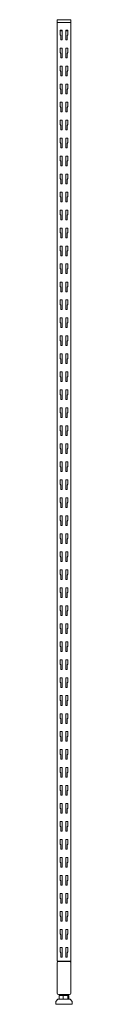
# Model space of a CAD drawing. Header units: millimetres. Extents: x -1168 to -1138, y -170 to 1612.
import ezdxf

# ---------------------------------------------------------------- set-up
doc = ezdxf.new("R2010")
doc.units = ezdxf.units.MM

msp = doc.modelspace()

# ---------------------------------------------------------------- linework, layer by layer
at = {"color": 0, "linetype": 'Continuous', "lineweight": 0}
for p, q in [((-1165.9, 1606.6), (-1163.4, 1606.6)), ((-1165.9, -92.4), (-1165.9, 1606.6)), ((-1165.8, 1610.6), (-1165.8, 1606.6)), ((-1163.3, 1611.6), (-1164.8, 1611.6)), ((-1143.4, 1606.6), (-1163.4, 1606.6)), ((-1163.3, 1611.6), (-1143.3, 1611.6)), ((-1143.4, 1606.6), (-1141.6, 1606.6)), ((-1141.8, 1611.6), (-1143.3, 1611.6)), ((-1141.6, 1606.6), (-1140.8, 1606.6)), ((-1140.9, -92.4), (-1140.9, 1606.6)), ((-1140.8, 1610.6), (-1140.8, 1606.6)), ((-1160.4, 1584.5), (-1160.4, 1592.6)), ((-1160.4, 1592.6), (-1156.9, 1592.6)), ((-1156.9, 1591.6), (-1160.4, 1591.6)), ((-1156.9, 1592.6), (-1156.9, 1575.1)), ((-1149.9, 1575.1), (-1149.9, 1592.6)), ((-1149.9, 1592.6), (-1146.4, 1592.6)), ((-1146.4, 1591.6), (-1149.9, 1591.6)), ((-1146.4, 1592.6), (-1146.4, 1584.5)), ((-1159, 1583.1), (-1160.4, 1584.5)), ((-1159, 1575.1), (-1159, 1583.1)), ((-1156.9, 1575.1), (-1159, 1575.1)), ((-1147.8, 1575.1), (-1149.9, 1575.1)), ((-1146.4, 1584.5), (-1147.8, 1583.1)), ((-1147.8, 1583.1), (-1147.8, 1575.1)), ((-1160.4, 1552), (-1160.4, 1560.1)), ((-1160.4, 1560.1), (-1156.9, 1560.1)), ((-1159, 1550.6), (-1160.4, 1552)), ((-1159, 1542.6), (-1159, 1550.6)), ((-1156.9, 1560.1), (-1156.9, 1542.6)), ((-1149.9, 1542.6), (-1149.9, 1560.1)), ((-1149.9, 1560.1), (-1146.4, 1560.1)), ((-1146.4, 1552), (-1147.8, 1550.6)), ((-1147.8, 1550.6), (-1147.8, 1542.6)), ((-1146.4, 1560.1), (-1146.4, 1552)), ((-1156.9, 1542.6), (-1159, 1542.6)), ((-1147.8, 1542.6), (-1149.9, 1542.6)), ((-1160.4, 1519.4), (-1160.4, 1527.5)), ((-1160.4, 1527.5), (-1156.9, 1527.5)), ((-1159, 1518), (-1160.4, 1519.4)), ((-1159, 1510), (-1159, 1518)), ((-1156.9, 1527.5), (-1156.9, 1510)), ((-1149.9, 1527.5), (-1146.4, 1527.5)), ((-1149.9, 1510), (-1149.9, 1527.5)), ((-1146.4, 1519.4), (-1147.8, 1518)), ((-1147.8, 1518), (-1147.8, 1510)), ((-1146.4, 1527.5), (-1146.4, 1519.4)), ((-1156.9, 1510), (-1159, 1510)), ((-1147.8, 1510), (-1149.9, 1510)), ((-1160.4, 1486.9), (-1160.4, 1495)), ((-1160.4, 1495), (-1156.9, 1495)), ((-1159, 1485.5), (-1160.4, 1486.9)), ((-1159, 1477.5), (-1159, 1485.5)), ((-1156.9, 1495), (-1156.9, 1477.5)), ((-1149.9, 1495), (-1146.4, 1495)), ((-1149.9, 1477.5), (-1149.9, 1495)), ((-1146.4, 1486.9), (-1147.8, 1485.5)), ((-1147.8, 1485.5), (-1147.8, 1477.5)), ((-1146.4, 1495), (-1146.4, 1486.9)), ((-1160.4, 1454.3), (-1160.4, 1462.4)), ((-1160.4, 1462.4), (-1156.9, 1462.4)), ((-1156.9, 1477.5), (-1159, 1477.5)), ((-1156.9, 1462.4), (-1156.9, 1444.9)), ((-1147.8, 1477.5), (-1149.9, 1477.5)), ((-1149.9, 1462.4), (-1146.4, 1462.4)), ((-1149.9, 1444.9), (-1149.9, 1462.4)), ((-1146.4, 1462.4), (-1146.4, 1454.3)), ((-1159, 1452.9), (-1160.4, 1454.3)), ((-1159, 1444.9), (-1159, 1452.9)), ((-1156.9, 1444.9), (-1159, 1444.9)), ((-1147.8, 1444.9), (-1149.9, 1444.9)), ((-1146.4, 1454.3), (-1147.8, 1452.9)), ((-1147.8, 1452.9), (-1147.8, 1444.9)), ((-1160.4, 1421.8), (-1160.4, 1429.9)), ((-1160.4, 1429.9), (-1156.9, 1429.9)), ((-1156.9, 1429.9), (-1156.9, 1412.4)), ((-1149.9, 1429.9), (-1146.4, 1429.9)), ((-1149.9, 1412.4), (-1149.9, 1429.9)), ((-1146.4, 1429.9), (-1146.4, 1421.8)), ((-1159, 1420.4), (-1160.4, 1421.8)), ((-1159, 1412.4), (-1159, 1420.4)), ((-1156.9, 1412.4), (-1159, 1412.4)), ((-1147.8, 1412.4), (-1149.9, 1412.4)), ((-1146.4, 1421.8), (-1147.8, 1420.4)), ((-1147.8, 1420.4), (-1147.8, 1412.4)), ((-1160.4, 1389.2), (-1160.4, 1397.3)), ((-1160.4, 1397.3), (-1156.9, 1397.3)), ((-1156.9, 1397.3), (-1156.9, 1379.8)), ((-1149.9, 1397.3), (-1146.4, 1397.3)), ((-1149.9, 1379.8), (-1149.9, 1397.3)), ((-1146.4, 1397.3), (-1146.4, 1389.2)), ((-1159, 1387.8), (-1160.4, 1389.2)), ((-1159, 1379.8), (-1159, 1387.8)), ((-1156.9, 1379.8), (-1159, 1379.8)), ((-1147.8, 1379.8), (-1149.9, 1379.8)), ((-1146.4, 1389.2), (-1147.8, 1387.8)), ((-1147.8, 1387.8), (-1147.8, 1379.8)), ((-1160.4, 1356.7), (-1160.4, 1364.8)), ((-1160.4, 1364.8), (-1156.9, 1364.8)), ((-1159, 1355.3), (-1160.4, 1356.7)), ((-1159, 1347.3), (-1159, 1355.3)), ((-1156.9, 1364.8), (-1156.9, 1347.3)), ((-1149.9, 1364.8), (-1146.4, 1364.8)), ((-1149.9, 1347.3), (-1149.9, 1364.8)), ((-1146.4, 1356.7), (-1147.8, 1355.3)), ((-1147.8, 1355.3), (-1147.8, 1347.3)), ((-1146.4, 1364.8), (-1146.4, 1356.7)), ((-1156.9, 1347.3), (-1159, 1347.3)), ((-1147.8, 1347.3), (-1149.9, 1347.3)), ((-1160.4, 1324.1), (-1160.4, 1332.2)), ((-1160.4, 1332.2), (-1156.9, 1332.2)), ((-1159, 1322.7), (-1160.4, 1324.1)), ((-1159, 1314.7), (-1159, 1322.7)), ((-1156.9, 1332.2), (-1156.9, 1314.7)), ((-1149.9, 1332.2), (-1146.4, 1332.2)), ((-1149.9, 1314.7), (-1149.9, 1332.2)), ((-1146.4, 1324.1), (-1147.8, 1322.7)), ((-1147.8, 1322.7), (-1147.8, 1314.7)), ((-1146.4, 1332.2), (-1146.4, 1324.1)), ((-1156.9, 1314.7), (-1159, 1314.7)), ((-1147.8, 1314.7), (-1149.9, 1314.7)), ((-1160.4, 1291.6), (-1160.4, 1299.7)), ((-1160.4, 1299.7), (-1156.9, 1299.7)), ((-1159, 1290.2), (-1160.4, 1291.6)), ((-1159, 1282.2), (-1159, 1290.2)), ((-1156.9, 1299.7), (-1156.9, 1282.2)), ((-1149.9, 1299.7), (-1146.4, 1299.7)), ((-1149.9, 1282.2), (-1149.9, 1299.7)), ((-1146.4, 1291.6), (-1147.8, 1290.2)), ((-1147.8, 1290.2), (-1147.8, 1282.2)), ((-1146.4, 1299.7), (-1146.4, 1291.6)), ((-1160.4, 1259), (-1160.4, 1267.1)), ((-1160.4, 1267.1), (-1156.9, 1267.1)), ((-1156.9, 1282.2), (-1159, 1282.2)), ((-1156.9, 1267.1), (-1156.9, 1249.6)), ((-1147.8, 1282.2), (-1149.9, 1282.2)), ((-1149.9, 1267.1), (-1146.4, 1267.1)), ((-1149.9, 1249.6), (-1149.9, 1267.1)), ((-1146.4, 1267.1), (-1146.4, 1259)), ((-1159, 1257.6), (-1160.4, 1259)), ((-1159, 1249.6), (-1159, 1257.6)), ((-1156.9, 1249.6), (-1159, 1249.6)), ((-1147.8, 1249.6), (-1149.9, 1249.6)), ((-1146.4, 1259), (-1147.8, 1257.6)), ((-1147.8, 1257.6), (-1147.8, 1249.6)), ((-1160.4, 1226.5), (-1160.4, 1234.6)), ((-1160.4, 1234.6), (-1156.9, 1234.6)), ((-1156.9, 1234.6), (-1156.9, 1217.1)), ((-1149.9, 1234.6), (-1146.4, 1234.6)), ((-1149.9, 1217.1), (-1149.9, 1234.6)), ((-1146.4, 1234.6), (-1146.4, 1226.5)), ((-1159, 1225.1), (-1160.4, 1226.5)), ((-1159, 1217.1), (-1159, 1225.1)), ((-1156.9, 1217.1), (-1159, 1217.1)), ((-1147.8, 1217.1), (-1149.9, 1217.1)), ((-1146.4, 1226.5), (-1147.8, 1225.1)), ((-1147.8, 1225.1), (-1147.8, 1217.1)), ((-1160.4, 1193.9), (-1160.4, 1202)), ((-1160.4, 1202), (-1156.9, 1202)), ((-1159, 1192.5), (-1160.4, 1193.9)), ((-1156.9, 1202), (-1156.9, 1184.5)), ((-1149.9, 1202), (-1146.4, 1202)), ((-1149.9, 1184.5), (-1149.9, 1202)), ((-1146.4, 1193.9), (-1147.8, 1192.5)), ((-1146.4, 1202), (-1146.4, 1193.9)), ((-1159, 1184.5), (-1159, 1192.5)), ((-1156.9, 1184.5), (-1159, 1184.5)), ((-1147.8, 1184.5), (-1149.9, 1184.5)), ((-1147.8, 1192.5), (-1147.8, 1184.5)), ((-1160.4, 1161.4), (-1160.4, 1169.5)), ((-1160.4, 1169.5), (-1156.9, 1169.5)), ((-1159, 1160), (-1160.4, 1161.4)), ((-1159, 1152), (-1159, 1160)), ((-1156.9, 1169.5), (-1156.9, 1152)), ((-1149.9, 1169.5), (-1146.4, 1169.5)), ((-1149.9, 1152), (-1149.9, 1169.5)), ((-1146.4, 1161.4), (-1147.8, 1160)), ((-1147.8, 1160), (-1147.8, 1152)), ((-1146.4, 1169.5), (-1146.4, 1161.4)), ((-1156.9, 1152), (-1159, 1152)), ((-1147.8, 1152), (-1149.9, 1152)), ((-1160.4, 1128.8), (-1160.4, 1136.9)), ((-1160.4, 1136.9), (-1156.9, 1136.9)), ((-1159, 1127.4), (-1160.4, 1128.8)), ((-1159, 1119.4), (-1159, 1127.4)), ((-1156.9, 1136.9), (-1156.9, 1119.4)), ((-1149.9, 1136.9), (-1146.4, 1136.9)), ((-1149.9, 1119.4), (-1149.9, 1136.9)), ((-1146.4, 1128.8), (-1147.8, 1127.4)), ((-1147.8, 1127.4), (-1147.8, 1119.4)), ((-1146.4, 1136.9), (-1146.4, 1128.8)), ((-1156.9, 1119.4), (-1159, 1119.4)), ((-1147.8, 1119.4), (-1149.9, 1119.4)), ((-1160.4, 1096.3), (-1160.4, 1104.4)), ((-1160.4, 1104.4), (-1156.9, 1104.4)), ((-1159, 1094.9), (-1160.4, 1096.3)), ((-1159, 1086.9), (-1159, 1094.9)), ((-1156.9, 1104.4), (-1156.9, 1086.9)), ((-1149.9, 1104.4), (-1146.4, 1104.4)), ((-1149.9, 1086.9), (-1149.9, 1104.4)), ((-1146.4, 1096.3), (-1147.8, 1094.9)), ((-1147.8, 1094.9), (-1147.8, 1086.9)), ((-1146.4, 1104.4), (-1146.4, 1096.3)), ((-1160.4, 1063.7), (-1160.4, 1071.8)), ((-1160.4, 1071.8), (-1156.9, 1071.8)), ((-1156.9, 1086.9), (-1159, 1086.9)), ((-1156.9, 1071.8), (-1156.9, 1054.3)), ((-1147.8, 1086.9), (-1149.9, 1086.9)), ((-1149.9, 1071.8), (-1146.4, 1071.8)), ((-1149.9, 1054.3), (-1149.9, 1071.8)), ((-1146.4, 1071.8), (-1146.4, 1063.7)), ((-1159, 1062.3), (-1160.4, 1063.7)), ((-1159, 1054.3), (-1159, 1062.3)), ((-1156.9, 1054.3), (-1159, 1054.3)), ((-1147.8, 1054.3), (-1149.9, 1054.3)), ((-1146.4, 1063.7), (-1147.8, 1062.3)), ((-1147.8, 1062.3), (-1147.8, 1054.3)), ((-1160.4, 1031.2), (-1160.4, 1039.3)), ((-1160.4, 1039.3), (-1156.9, 1039.3)), ((-1156.9, 1039.3), (-1156.9, 1021.8)), ((-1149.9, 1039.3), (-1146.4, 1039.3)), ((-1149.9, 1021.8), (-1149.9, 1039.3)), ((-1146.4, 1039.3), (-1146.4, 1031.2)), ((-1159, 1029.8), (-1160.4, 1031.2)), ((-1159, 1021.8), (-1159, 1029.8)), ((-1156.9, 1021.8), (-1159, 1021.8)), ((-1147.8, 1021.8), (-1149.9, 1021.8)), ((-1146.4, 1031.2), (-1147.8, 1029.8)), ((-1147.8, 1029.8), (-1147.8, 1021.8)), ((-1160.4, 998.6), (-1160.4, 1006.7)), ((-1160.4, 1006.7), (-1156.9, 1006.7)), ((-1159, 997.2), (-1160.4, 998.6)), ((-1156.9, 1006.7), (-1156.9, 989.2)), ((-1149.9, 1006.7), (-1146.4, 1006.7)), ((-1149.9, 989.2), (-1149.9, 1006.7)), ((-1146.4, 998.6), (-1147.8, 997.2)), ((-1146.4, 1006.7), (-1146.4, 998.6)), ((-1159, 989.2), (-1159, 997.2)), ((-1156.9, 989.2), (-1159, 989.2)), ((-1147.8, 989.2), (-1149.9, 989.2)), ((-1147.8, 997.2), (-1147.8, 989.2)), ((-1160.4, 966.1), (-1160.4, 974.2)), ((-1160.4, 974.2), (-1156.9, 974.2)), ((-1159, 964.7), (-1160.4, 966.1)), ((-1159, 956.7), (-1159, 964.7)), ((-1156.9, 974.2), (-1156.9, 956.7)), ((-1149.9, 974.2), (-1146.4, 974.2)), ((-1149.9, 956.7), (-1149.9, 974.2)), ((-1146.4, 966.1), (-1147.8, 964.7)), ((-1147.8, 964.7), (-1147.8, 956.7)), ((-1146.4, 974.2), (-1146.4, 966.1)), ((-1156.9, 956.7), (-1159, 956.7)), ((-1147.8, 956.7), (-1149.9, 956.7)), ((-1160.4, 933.5), (-1160.4, 941.6)), ((-1160.4, 941.6), (-1156.9, 941.6)), ((-1159, 932.1), (-1160.4, 933.5)), ((-1159, 924.1), (-1159, 932.1)), ((-1156.9, 941.6), (-1156.9, 924.1)), ((-1149.9, 941.6), (-1146.4, 941.6)), ((-1149.9, 924.1), (-1149.9, 941.6)), ((-1146.4, 933.5), (-1147.8, 932.1)), ((-1147.8, 932.1), (-1147.8, 924.1)), ((-1146.4, 941.6), (-1146.4, 933.5)), ((-1160.4, 901), (-1160.4, 909.1)), ((-1160.4, 909.1), (-1156.9, 909.1)), ((-1156.9, 924.1), (-1159, 924.1)), ((-1156.9, 909.1), (-1156.9, 891.6)), ((-1147.8, 924.1), (-1149.9, 924.1)), ((-1149.9, 909.1), (-1146.4, 909.1)), ((-1149.9, 891.6), (-1149.9, 909.1)), ((-1146.4, 909.1), (-1146.4, 901)), ((-1159, 899.6), (-1160.4, 901)), ((-1159, 891.6), (-1159, 899.6)), ((-1156.9, 891.6), (-1159, 891.6)), ((-1147.8, 891.6), (-1149.9, 891.6)), ((-1146.4, 901), (-1147.8, 899.6)), ((-1147.8, 899.6), (-1147.8, 891.6)), ((-1160.4, 868.4), (-1160.4, 876.5)), ((-1160.4, 876.5), (-1156.9, 876.5)), ((-1156.9, 876.5), (-1156.9, 859)), ((-1149.9, 876.5), (-1146.4, 876.5)), ((-1149.9, 859), (-1149.9, 876.5)), ((-1146.4, 876.5), (-1146.4, 868.4)), ((-1159, 867), (-1160.4, 868.4)), ((-1159, 859), (-1159, 867)), ((-1156.9, 859), (-1159, 859)), ((-1147.8, 859), (-1149.9, 859)), ((-1146.4, 868.4), (-1147.8, 867)), ((-1147.8, 867), (-1147.8, 859)), ((-1160.4, 835.9), (-1160.4, 844)), ((-1160.4, 844), (-1156.9, 844)), ((-1156.9, 844), (-1156.9, 826.5)), ((-1149.9, 844), (-1146.4, 844)), ((-1149.9, 826.5), (-1149.9, 844)), ((-1146.4, 844), (-1146.4, 835.9)), ((-1159, 834.5), (-1160.4, 835.9)), ((-1159, 826.5), (-1159, 834.5)), ((-1156.9, 826.5), (-1159, 826.5)), ((-1147.8, 826.5), (-1149.9, 826.5)), ((-1146.4, 835.9), (-1147.8, 834.5)), ((-1147.8, 834.5), (-1147.8, 826.5)), ((-1160.4, 803.3), (-1160.4, 811.4)), ((-1160.4, 811.4), (-1156.9, 811.4)), ((-1159, 801.9), (-1160.4, 803.3)), ((-1159, 793.9), (-1159, 801.9)), ((-1156.9, 811.4), (-1156.9, 793.9)), ((-1149.9, 811.4), (-1146.4, 811.4)), ((-1149.9, 793.9), (-1149.9, 811.4)), ((-1146.4, 803.3), (-1147.8, 801.9)), ((-1147.8, 801.9), (-1147.8, 793.9)), ((-1146.4, 811.4), (-1146.4, 803.3)), ((-1156.9, 793.9), (-1159, 793.9)), ((-1147.8, 793.9), (-1149.9, 793.9)), ((-1160.4, 770.8), (-1160.4, 778.9)), ((-1160.4, 778.9), (-1156.9, 778.9)), ((-1159, 769.4), (-1160.4, 770.8)), ((-1159, 761.4), (-1159, 769.4)), ((-1156.9, 778.9), (-1156.9, 761.4)), ((-1149.9, 778.9), (-1146.4, 778.9)), ((-1149.9, 761.4), (-1149.9, 778.9)), ((-1146.4, 770.8), (-1147.8, 769.4)), ((-1147.8, 769.4), (-1147.8, 761.4)), ((-1146.4, 778.9), (-1146.4, 770.8)), ((-1156.9, 761.4), (-1159, 761.4)), ((-1147.8, 761.4), (-1149.9, 761.4)), ((-1160.4, 738.2), (-1160.4, 746.3)), ((-1160.4, 746.3), (-1156.9, 746.3)), ((-1159, 736.8), (-1160.4, 738.2)), ((-1159, 728.8), (-1159, 736.8)), ((-1156.9, 746.3), (-1156.9, 728.8)), ((-1149.9, 746.3), (-1146.4, 746.3)), ((-1149.9, 728.8), (-1149.9, 746.3)), ((-1146.4, 738.2), (-1147.8, 736.8)), ((-1147.8, 736.8), (-1147.8, 728.8)), ((-1146.4, 746.3), (-1146.4, 738.2)), ((-1160.4, 705.7), (-1160.4, 713.8)), ((-1160.4, 713.8), (-1156.9, 713.8)), ((-1156.9, 728.8), (-1159, 728.8)), ((-1156.9, 713.8), (-1156.9, 696.3)), ((-1147.8, 728.8), (-1149.9, 728.8)), ((-1149.9, 713.8), (-1146.4, 713.8)), ((-1149.9, 696.3), (-1149.9, 713.8)), ((-1146.4, 713.8), (-1146.4, 705.7)), ((-1159, 704.3), (-1160.4, 705.7)), ((-1159, 696.3), (-1159, 704.3)), ((-1156.9, 696.3), (-1159, 696.3)), ((-1147.8, 696.3), (-1149.9, 696.3)), ((-1146.4, 705.7), (-1147.8, 704.3)), ((-1147.8, 704.3), (-1147.8, 696.3)), ((-1160.4, 673.1), (-1160.4, 681.2)), ((-1160.4, 681.2), (-1156.9, 681.2)), ((-1156.9, 681.2), (-1156.9, 663.7)), ((-1149.9, 681.2), (-1146.4, 681.2)), ((-1149.9, 663.7), (-1149.9, 681.2)), ((-1146.4, 681.2), (-1146.4, 673.1)), ((-1159, 671.7), (-1160.4, 673.1)), ((-1159, 663.7), (-1159, 671.7)), ((-1156.9, 663.7), (-1159, 663.7)), ((-1147.8, 663.7), (-1149.9, 663.7)), ((-1146.4, 673.1), (-1147.8, 671.7)), ((-1147.8, 671.7), (-1147.8, 663.7)), ((-1160.4, 640.6), (-1160.4, 648.7)), ((-1160.4, 648.7), (-1156.9, 648.7)), ((-1156.9, 648.7), (-1156.9, 631.2)), ((-1149.9, 648.7), (-1146.4, 648.7)), ((-1149.9, 631.2), (-1149.9, 648.7)), ((-1146.4, 648.7), (-1146.4, 640.6)), ((-1159, 639.2), (-1160.4, 640.6)), ((-1159, 631.2), (-1159, 639.2)), ((-1156.9, 631.2), (-1159, 631.2)), ((-1147.8, 631.2), (-1149.9, 631.2)), ((-1146.4, 640.6), (-1147.8, 639.2)), ((-1147.8, 639.2), (-1147.8, 631.2)), ((-1160.4, 608), (-1160.4, 616.1)), ((-1160.4, 616.1), (-1156.9, 616.1)), ((-1159, 606.6), (-1160.4, 608)), ((-1159, 598.6), (-1159, 606.6)), ((-1156.9, 616.1), (-1156.9, 598.6)), ((-1149.9, 616.1), (-1146.4, 616.1)), ((-1149.9, 598.6), (-1149.9, 616.1)), ((-1146.4, 608), (-1147.8, 606.6)), ((-1147.8, 606.6), (-1147.8, 598.6)), ((-1146.4, 616.1), (-1146.4, 608)), ((-1156.9, 598.6), (-1159, 598.6)), ((-1147.8, 598.6), (-1149.9, 598.6)), ((-1160.4, 575.5), (-1160.4, 583.6)), ((-1160.4, 583.6), (-1156.9, 583.6)), ((-1159, 574.1), (-1160.4, 575.5)), ((-1159, 566.1), (-1159, 574.1)), ((-1156.9, 583.6), (-1156.9, 566.1)), ((-1149.9, 583.6), (-1146.4, 583.6)), ((-1149.9, 566.1), (-1149.9, 583.6)), ((-1146.4, 575.5), (-1147.8, 574.1)), ((-1147.8, 574.1), (-1147.8, 566.1)), ((-1146.4, 583.6), (-1146.4, 575.5)), ((-1156.9, 566.1), (-1159, 566.1)), ((-1147.8, 566.1), (-1149.9, 566.1)), ((-1160.4, 542.9), (-1160.4, 551)), ((-1160.4, 551), (-1156.9, 551)), ((-1159, 541.5), (-1160.4, 542.9)), ((-1159, 533.5), (-1159, 541.5)), ((-1156.9, 551), (-1156.9, 533.5)), ((-1149.9, 551), (-1146.4, 551)), ((-1149.9, 533.5), (-1149.9, 551)), ((-1146.4, 542.9), (-1147.8, 541.5)), ((-1147.8, 541.5), (-1147.8, 533.5)), ((-1146.4, 551), (-1146.4, 542.9)), ((-1160.4, 510.4), (-1160.4, 518.5)), ((-1160.4, 518.5), (-1156.9, 518.5)), ((-1156.9, 533.5), (-1159, 533.5)), ((-1156.9, 518.5), (-1156.9, 501)), ((-1147.8, 533.5), (-1149.9, 533.5)), ((-1149.9, 518.5), (-1146.4, 518.5)), ((-1149.9, 501), (-1149.9, 518.5)), ((-1146.4, 518.5), (-1146.4, 510.4)), ((-1159, 509), (-1160.4, 510.4)), ((-1159, 501), (-1159, 509)), ((-1156.9, 501), (-1159, 501)), ((-1147.8, 501), (-1149.9, 501)), ((-1146.4, 510.4), (-1147.8, 509)), ((-1147.8, 509), (-1147.8, 501)), ((-1160.4, 477.8), (-1160.4, 485.9)), ((-1160.4, 485.9), (-1156.9, 485.9)), ((-1156.9, 485.9), (-1156.9, 468.4)), ((-1149.9, 485.9), (-1146.4, 485.9)), ((-1149.9, 468.4), (-1149.9, 485.9)), ((-1146.4, 485.9), (-1146.4, 477.8)), ((-1159, 476.4), (-1160.4, 477.8)), ((-1159, 468.4), (-1159, 476.4)), ((-1156.9, 468.4), (-1159, 468.4)), ((-1147.8, 468.4), (-1149.9, 468.4)), ((-1146.4, 477.8), (-1147.8, 476.4)), ((-1147.8, 476.4), (-1147.8, 468.4)), ((-1160.4, 445.3), (-1160.4, 453.4)), ((-1160.4, 453.4), (-1156.9, 453.4)), ((-1156.9, 453.4), (-1156.9, 435.9)), ((-1149.9, 453.4), (-1146.4, 453.4)), ((-1149.9, 435.9), (-1149.9, 453.4)), ((-1146.4, 453.4), (-1146.4, 445.3)), ((-1159, 443.9), (-1160.4, 445.3)), ((-1159, 435.9), (-1159, 443.9)), ((-1156.9, 435.9), (-1159, 435.9)), ((-1147.8, 435.9), (-1149.9, 435.9)), ((-1146.4, 445.3), (-1147.8, 443.9)), ((-1147.8, 443.9), (-1147.8, 435.9)), ((-1160.4, 412.7), (-1160.4, 420.8)), ((-1160.4, 420.8), (-1156.9, 420.8)), ((-1159, 411.3), (-1160.4, 412.7)), ((-1159, 403.3), (-1159, 411.3)), ((-1156.9, 420.8), (-1156.9, 403.3)), ((-1149.9, 420.8), (-1146.4, 420.8)), ((-1149.9, 403.3), (-1149.9, 420.8)), ((-1146.4, 412.7), (-1147.8, 411.3)), ((-1147.8, 411.3), (-1147.8, 403.3)), ((-1146.4, 420.8), (-1146.4, 412.7)), ((-1156.9, 403.3), (-1159, 403.3)), ((-1147.8, 403.3), (-1149.9, 403.3)), ((-1160.4, 380.2), (-1160.4, 388.3)), ((-1160.4, 388.3), (-1156.9, 388.3)), ((-1159, 378.8), (-1160.4, 380.2)), ((-1159, 370.8), (-1159, 378.8)), ((-1156.9, 388.3), (-1156.9, 370.8)), ((-1149.9, 388.3), (-1146.4, 388.3)), ((-1149.9, 370.8), (-1149.9, 388.3)), ((-1146.4, 380.2), (-1147.8, 378.8)), ((-1147.8, 378.8), (-1147.8, 370.8)), ((-1146.4, 388.3), (-1146.4, 380.2)), ((-1156.9, 370.8), (-1159, 370.8)), ((-1147.8, 370.8), (-1149.9, 370.8)), ((-1160.4, 347.6), (-1160.4, 355.7)), ((-1160.4, 355.7), (-1156.9, 355.7)), ((-1159, 346.2), (-1160.4, 347.6)), ((-1159, 338.2), (-1159, 346.2)), ((-1156.9, 355.7), (-1156.9, 338.2)), ((-1149.9, 355.7), (-1146.4, 355.7)), ((-1149.9, 338.2), (-1149.9, 355.7)), ((-1146.4, 347.6), (-1147.8, 346.2)), ((-1147.8, 346.2), (-1147.8, 338.2)), ((-1146.4, 355.7), (-1146.4, 347.6)), ((-1160.4, 315.1), (-1160.4, 323.2)), ((-1160.4, 323.2), (-1156.9, 323.2)), ((-1156.9, 338.2), (-1159, 338.2)), ((-1156.9, 323.2), (-1156.9, 305.7)), ((-1147.8, 338.2), (-1149.9, 338.2)), ((-1149.9, 323.2), (-1146.4, 323.2)), ((-1149.9, 305.7), (-1149.9, 323.2)), ((-1146.4, 323.2), (-1146.4, 315.1)), ((-1159, 313.7), (-1160.4, 315.1)), ((-1159, 305.7), (-1159, 313.7)), ((-1156.9, 305.7), (-1159, 305.7)), ((-1147.8, 305.7), (-1149.9, 305.7)), ((-1146.4, 315.1), (-1147.8, 313.7)), ((-1147.8, 313.7), (-1147.8, 305.7)), ((-1160.4, 282.5), (-1160.4, 290.6)), ((-1160.4, 290.6), (-1156.9, 290.6)), ((-1156.9, 290.6), (-1156.9, 273.1)), ((-1149.9, 290.6), (-1146.4, 290.6)), ((-1149.9, 273.1), (-1149.9, 290.6)), ((-1146.4, 290.6), (-1146.4, 282.5)), ((-1159, 281.1), (-1160.4, 282.5)), ((-1159, 273.1), (-1159, 281.1)), ((-1156.9, 273.1), (-1159, 273.1)), ((-1147.8, 273.1), (-1149.9, 273.1)), ((-1146.4, 282.5), (-1147.8, 281.1)), ((-1147.8, 281.1), (-1147.8, 273.1)), ((-1160.4, 250), (-1160.4, 258.1)), ((-1160.4, 258.1), (-1156.9, 258.1)), ((-1159, 248.6), (-1160.4, 250)), ((-1156.9, 258.1), (-1156.9, 240.6)), ((-1149.9, 258.1), (-1146.4, 258.1)), ((-1149.9, 240.6), (-1149.9, 258.1)), ((-1146.4, 250), (-1147.8, 248.6)), ((-1146.4, 258.1), (-1146.4, 250)), ((-1159, 240.6), (-1159, 248.6)), ((-1156.9, 240.6), (-1159, 240.6)), ((-1147.8, 240.6), (-1149.9, 240.6)), ((-1147.8, 248.6), (-1147.8, 240.6)), ((-1160.4, 217.4), (-1160.4, 225.5)), ((-1160.4, 225.5), (-1156.9, 225.5)), ((-1159, 216), (-1160.4, 217.4)), ((-1159, 208), (-1159, 216)), ((-1156.9, 225.5), (-1156.9, 208)), ((-1149.9, 225.5), (-1146.4, 225.5)), ((-1149.9, 208), (-1149.9, 225.5)), ((-1146.4, 217.4), (-1147.8, 216)), ((-1147.8, 216), (-1147.8, 208)), ((-1146.4, 225.5), (-1146.4, 217.4)), ((-1156.9, 208), (-1159, 208)), ((-1147.8, 208), (-1149.9, 208)), ((-1160.4, 184.9), (-1160.4, 193)), ((-1160.4, 193), (-1156.9, 193)), ((-1159, 183.5), (-1160.4, 184.9)), ((-1159, 175.5), (-1159, 183.5)), ((-1156.9, 193), (-1156.9, 175.5)), ((-1149.9, 193), (-1146.4, 193)), ((-1149.9, 175.5), (-1149.9, 193)), ((-1146.4, 184.9), (-1147.8, 183.5)), ((-1147.8, 183.5), (-1147.8, 175.5)), ((-1146.4, 193), (-1146.4, 184.9)), ((-1160.4, 152.3), (-1160.4, 160.4)), ((-1160.4, 160.4), (-1156.9, 160.4)), ((-1156.9, 175.5), (-1159, 175.5)), ((-1156.9, 160.4), (-1156.9, 142.9)), ((-1147.8, 175.5), (-1149.9, 175.5)), ((-1149.9, 160.4), (-1146.4, 160.4)), ((-1149.9, 142.9), (-1149.9, 160.4)), ((-1146.4, 160.4), (-1146.4, 152.3)), ((-1159, 150.9), (-1160.4, 152.3)), ((-1159, 142.9), (-1159, 150.9)), ((-1156.9, 142.9), (-1159, 142.9)), ((-1147.8, 142.9), (-1149.9, 142.9)), ((-1146.4, 152.3), (-1147.8, 150.9)), ((-1147.8, 150.9), (-1147.8, 142.9)), ((-1160.4, 119.8), (-1160.4, 127.9)), ((-1160.4, 127.9), (-1156.9, 127.9)), ((-1156.9, 127.9), (-1156.9, 110.4)), ((-1149.9, 127.9), (-1146.4, 127.9)), ((-1149.9, 110.4), (-1149.9, 127.9)), ((-1146.4, 127.9), (-1146.4, 119.8)), ((-1159, 118.4), (-1160.4, 119.8)), ((-1159, 110.4), (-1159, 118.4)), ((-1156.9, 110.4), (-1159, 110.4)), ((-1147.8, 110.4), (-1149.9, 110.4)), ((-1146.4, 119.8), (-1147.8, 118.4)), ((-1147.8, 118.4), (-1147.8, 110.4)), ((-1160.4, 87.2), (-1160.4, 95.3)), ((-1160.4, 95.3), (-1156.9, 95.3)), ((-1156.9, 95.3), (-1156.9, 77.8)), ((-1149.9, 95.3), (-1146.4, 95.3)), ((-1149.9, 77.8), (-1149.9, 95.3)), ((-1146.4, 95.3), (-1146.4, 87.2)), ((-1159, 85.8), (-1160.4, 87.2)), ((-1159, 77.8), (-1159, 85.8)), ((-1156.9, 77.8), (-1159, 77.8)), ((-1147.8, 77.8), (-1149.9, 77.8)), ((-1146.4, 87.2), (-1147.8, 85.8)), ((-1147.8, 85.8), (-1147.8, 77.8)), ((-1160.4, 54.7), (-1160.4, 62.8)), ((-1160.4, 62.8), (-1156.9, 62.8)), ((-1159, 53.3), (-1160.4, 54.7)), ((-1156.9, 62.8), (-1156.9, 45.3)), ((-1149.9, 62.8), (-1146.4, 62.8)), ((-1149.9, 45.3), (-1149.9, 62.8)), ((-1146.4, 54.7), (-1147.8, 53.3)), ((-1146.4, 62.8), (-1146.4, 54.7)), ((-1159, 45.3), (-1159, 53.3)), ((-1156.9, 45.3), (-1159, 45.3)), ((-1147.8, 45.3), (-1149.9, 45.3)), ((-1147.8, 53.3), (-1147.8, 45.3)), ((-1160.4, 22.1), (-1160.4, 30.2)), ((-1160.4, 30.2), (-1156.9, 30.2)), ((-1159, 20.7), (-1160.4, 22.1)), ((-1159, 12.7), (-1159, 20.7)), ((-1156.9, 30.2), (-1156.9, 12.7)), ((-1149.9, 30.2), (-1146.4, 30.2)), ((-1149.9, 12.7), (-1149.9, 30.2)), ((-1146.4, 22.1), (-1147.8, 20.7)), ((-1147.8, 20.7), (-1147.8, 12.7)), ((-1146.4, 30.2), (-1146.4, 22.1)), ((-1156.9, 12.7), (-1159, 12.7)), ((-1147.8, 12.7), (-1149.9, 12.7)), ((-1160.4, -10.4), (-1160.4, -2.3)), ((-1160.4, -2.3), (-1156.9, -2.3)), ((-1159, -11.8), (-1160.4, -10.4)), ((-1159, -19.8), (-1159, -11.8)), ((-1156.9, -2.3), (-1156.9, -19.8)), ((-1149.9, -2.3), (-1146.4, -2.3)), ((-1149.9, -19.8), (-1149.9, -2.3)), ((-1146.4, -10.4), (-1147.8, -11.8)), ((-1147.8, -11.8), (-1147.8, -19.8)), ((-1146.4, -2.3), (-1146.4, -10.4)), ((-1160.4, -43), (-1160.4, -34.9)), ((-1160.4, -34.9), (-1156.9, -34.9)), ((-1156.9, -19.8), (-1159, -19.8)), ((-1156.9, -34.9), (-1156.9, -52.4)), ((-1147.8, -19.8), (-1149.9, -19.8)), ((-1149.9, -34.9), (-1146.4, -34.9)), ((-1149.9, -52.4), (-1149.9, -34.9)), ((-1146.4, -34.9), (-1146.4, -43)), ((-1159, -44.4), (-1160.4, -43)), ((-1159, -52.4), (-1159, -44.4)), ((-1156.9, -52.4), (-1159, -52.4)), ((-1147.8, -52.4), (-1149.9, -52.4)), ((-1146.4, -43), (-1147.8, -44.4)), ((-1147.8, -44.4), (-1147.8, -52.4)), ((-1160.4, -75.5), (-1160.4, -67.4)), ((-1160.4, -67.4), (-1156.9, -67.4)), ((-1156.9, -67.4), (-1156.9, -84.9)), ((-1149.9, -67.4), (-1146.4, -67.4)), ((-1149.9, -84.9), (-1149.9, -67.4)), ((-1146.4, -67.4), (-1146.4, -75.5)), ((-1159, -76.9), (-1160.4, -75.5)), ((-1159, -84.9), (-1159, -76.9)), ((-1156.9, -84.9), (-1159, -84.9)), ((-1147.8, -84.9), (-1149.9, -84.9)), ((-1146.4, -75.5), (-1147.8, -76.9)), ((-1147.8, -76.9), (-1147.8, -84.9)), ((-1166, -150), (-1166, -95)), ((-1165.9, -92.4), (-1163.4, -92.4)), ((-1163.5, -92.5), (-1143.5, -92.5)), ((-1143.4, -92.4), (-1163.4, -92.4)), ((-1143.4, -92.4), (-1140.9, -92.4)), ((-1141, -95), (-1141, -150)), ((-1140.9, -149.9), (-1140.9, -94.9)), ((-1140.8, -149.8), (-1140.8, -94.8)), ((-1143.5, -152.5), (-1163.5, -152.5)), ((-1162, -154.4), (-1162.3, -154.4)), ((-1162.3, -154.4), (-1162.3, -160.6)), ((-1154.8, -154.4), (-1162, -154.4)), ((-1162, -154.4), (-1162, -160.6)), ((-1158.4, -154.4), (-1158.4, -153.4)), ((-1158.4, -154.4), (-1158.4, -153.6)), ((-1158.4, -153.6), (-1157.2, -154.2)), ((-1146.2, -154.4), (-1154.8, -154.4)), ((-1154.8, -154.4), (-1154.8, -160.6)), ((-1148.4, -152.8), (-1148.4, -152.7)), ((-1148.4, -152.9), (-1148.4, -152.8)), ((-1148.4, -154.4), (-1148.4, -154.2)), ((-1144.8, -154.4), (-1146.2, -154.4)), ((-1146.2, -154.4), (-1146.2, -160.6)), ((-1144.5, -154.4), (-1144.8, -154.4)), ((-1144.8, -154.4), (-1144.8, -160.6)), ((-1144.5, -154.4), (-1144.5, -160.6)), ((-1168.4, -165.7), (-1168.4, -169.2)), ((-1164.4, -161.2), (-1168.1, -165)), ((-1167.4, -170.2), (-1145.1, -170.2)), ((-1164.4, -161.2), (-1146.9, -161.2)), ((-1161.5, -161.1), (-1161.7, -161.1)), ((-1161.3, -161.2), (-1161.5, -161.1)), ((-1146.9, -161.2), (-1142.4, -161.2)), ((-1145.5, -161.2), (-1145.3, -161.1)), ((-1145.3, -161.1), (-1145.1, -161.1)), ((-1145.1, -170.2), (-1139.4, -170.2)), ((-1142.4, -161.2), (-1138.7, -165)), ((-1138.4, -165.7), (-1138.4, -169.2))]:
    msp.add_line(p, q, dxfattribs=at)
at = {"color": 0, "linetype": 'Continuous', "lineweight": 0, "extrusion": (-2.22786e-16, 6.46038e-33, -1)}
msp.add_arc((1164.8, 1610.6), 1, 0, 90, dxfattribs=at)
at = {"color": 0, "linetype": 'Continuous', "lineweight": 0, "extrusion": (-2.22786e-16, -4.08089e-33, -1)}
msp.add_arc((1141.8, 1610.6), 1, 90, 180, dxfattribs=at)
at = {"color": 0, "linetype": 'Continuous', "lineweight": 0, "extrusion": (-2.22786e-16, 6.86149e-46, -1)}
for centre, start, end in [((1163.5, -95), 0, 90), ((1143.5, -150), 180, 270)]:
    msp.add_arc(centre, 2.5, start, end, dxfattribs=at)
at = {"color": 0, "linetype": 'Continuous', "lineweight": 0}
for centre, start, end in [((-1163.4, -94.9), 90, 136.6208), ((-1163.3, -94.8), 106.2602, 136.6208), ((-1143.4, -94.9), 0, 90), ((-1143.3, -94.8), 0, 73.7398), ((-1143.4, -149.9), 313.3792, 0), ((-1143.3, -149.8), 313.3792, 0)]:
    msp.add_arc(centre, 2.5, start, end, dxfattribs=at)
at = {"color": 0, "linetype": 'Continuous', "lineweight": 0, "extrusion": (-2.22786e-16, -1.05413e-32, -1)}
msp.add_arc((1143.5, -95), 2.5, 90, 180, dxfattribs=at)
at = {"color": 0, "linetype": 'Continuous', "lineweight": 0, "extrusion": (-2.22786e-16, -7.05338e-47, -1)}
msp.add_arc((1163.5, -150), 2.5, 270, 0, dxfattribs=at)
at = {"color": 0, "linetype": 'Continuous', "lineweight": 0, "extrusion": (-2.22786e-16, 0, -1)}
for centre, start, end in [((1167.4, -165.7), 0, 45), ((1139.4, -169.2), 180, 270), ((1139.4, -165.7), 135, 180)]:
    msp.add_arc(centre, 1, start, end, dxfattribs=at)
at = {"color": 0, "linetype": 'Continuous', "lineweight": 0, "extrusion": (-2.22786e-16, -1.75162e-46, -1)}
msp.add_arc((1167.4, -169.2), 1, 270, 0, dxfattribs=at)
at = {"color": 0, "linetype": 'Continuous', "lineweight": 0}
msp.add_ellipse((-1155.8, -154.9), major_axis=(-2.64, 1.38), ratio=0.103815, start_param=0.009383, end_param=0.020729, dxfattribs=at)
for points in [[(-1158.4, -153.4), (-1158, -153.2), (-1157.6, -152.9), (-1157.2, -152.7)], [(-1157.3, -152.8), (-1157.5, -152.7), (-1157.7, -152.6), (-1157.8, -152.5)], [(-1157.3, -152.7), (-1157.4, -152.7), (-1157.5, -152.6), (-1157.7, -152.5)], [(-1148.4, -152.8), (-1148.8, -153.1), (-1149.2, -153.3), (-1149.6, -153.5)], [(-1148.4, -152.9), (-1148.8, -153.1), (-1149.1, -153.3), (-1149.5, -153.5)], [(-1149.5, -153.5), (-1149.2, -153.7), (-1148.8, -153.9), (-1148.4, -154.1)], [(-1148.7, -152.5), (-1148.6, -152.5), (-1148.5, -152.6), (-1148.4, -152.6)]]:
    msp.add_open_spline(points, degree=3, dxfattribs=at)
for points, knots in [([(-1158.4, -153.4), (-1158.4, -153.4), (-1158.4, -153.4), (-1158.4, -153.4), (-1158.4, -153.4), (-1158.3, -153.3), (-1158.2, -153.3), (-1158.1, -153.3)], [-0.1850384, -0.1850384, -0.1850384, -0.1850384, -0.1593733, -0.1593733, -0.0901137, -0.0901137, -0.000001, -0.000001, -0.000001, -0.000001]), ([(-1158.3, -153.5), (-1158.3, -153.5), (-1158.3, -153.5), (-1158.4, -153.6), (-1158.4, -153.6), (-1158.4, -153.6), (-1158.4, -153.6), (-1158.4, -153.6), (-1158.4, -153.6), (-1158.4, -153.6), (-1158.4, -153.6), (-1158.4, -153.6), (-1158.4, -153.6), (-1158.4, -153.6), (-1158.4, -153.6), (-1158.4, -153.6), (-1158.4, -153.6), (-1158.4, -153.6), (-1158.4, -153.6), (-1158.4, -153.6), (-1158.4, -153.6), (-1158.4, -153.6), (-1158.4, -153.6), (-1158.4, -153.6), (-1158.4, -153.6), (-1158.4, -153.6), (-1158.4, -153.6), (-1158.4, -153.6), (-1158.4, -153.6), (-1158.4, -153.6)], [-0.09358513, -0.09358513, -0.09358513, -0.09358513, -0.046834, -0.046834, -0.04068364, -0.04068364, -0.03950144, -0.03950144, -0.03884852, -0.03884852, -0.03798625, -0.03798625, -0.0376882, -0.0376882, -0.03748433, -0.03748433, -0.037298, -0.037298, -0.03704844, -0.03704844, -0.03658271, -0.03658271, -0.03404776, -0.03404776, -0.02958647, -0.02958647, -0.01533148, -0.01533148, 0, 0, 0, 0]), ([(-1158.1, -153.5), (-1158.1, -153.5), (-1158.1, -153.5), (-1158.1, -153.5), (-1158.1, -153.5), (-1158.1, -153.5), (-1158.1, -153.5), (-1158.1, -153.5), (-1158.1, -153.5), (-1158.1, -153.5), (-1158.1, -153.5), (-1158.2, -153.5), (-1158.2, -153.5), (-1158.2, -153.5), (-1158.2, -153.5), (-1158.2, -153.5), (-1158.3, -153.5), (-1158.3, -153.5)], [-0.07521373, -0.07521373, -0.07521373, -0.07521373, -0.06580029, -0.06580029, -0.05970517, -0.05970517, -0.05570177, -0.05570177, -0.05242522, -0.05242522, -0.04923706, -0.04923706, -0.04516165, -0.04516165, -0.03773069, -0.03773069, 0, 0, 0, 0]), ([(-1158.1, -153.3), (-1158, -153.3), (-1158, -153.3), (-1157.9, -153.3), (-1157.8, -153.3), (-1157.7, -153.3), (-1157.6, -153.3), (-1157.3, -153.2), (-1157.1, -153.2), (-1156.9, -153.2), (-1156.8, -153.2), (-1156.6, -153.2), (-1156.5, -153.2), (-1156.2, -153.2), (-1156, -153.2), (-1155.7, -153.1), (-1155.5, -153.1), (-1155.1, -153.1), (-1155, -153.1), (-1154.8, -153.1), (-1154.7, -153.1), (-1154.4, -153.1), (-1154.2, -153.1), (-1153.9, -153.1), (-1153.7, -153), (-1153.2, -153), (-1153, -153), (-1152.6, -153), (-1152.4, -153), (-1152, -153), (-1151.8, -153), (-1151.4, -152.9), (-1151.2, -152.9), (-1150.9, -152.9), (-1150.7, -152.9), (-1150.4, -152.9), (-1150.2, -152.9), (-1149.9, -152.8), (-1149.8, -152.8), (-1149.5, -152.8), (-1149.4, -152.8), (-1149.3, -152.8), (-1149.2, -152.8), (-1149.1, -152.8), (-1149, -152.8), (-1148.9, -152.8), (-1148.8, -152.7), (-1148.6, -152.7), (-1148.6, -152.7), (-1148.5, -152.7), (-1148.5, -152.7), (-1148.4, -152.7), (-1148.4, -152.7), (-1148.4, -152.7), (-1148.4, -152.6), (-1148.4, -152.6)], [-1.573078, -1.573078, -1.573078, -1.573078, -1.545107, -1.545107, -1.505866, -1.505866, -1.453467, -1.453467, -1.363119, -1.363119, -1.335456, -1.335456, -1.284438, -1.284438, -1.233286, -1.233286, -1.159823, -1.159823, -1.125957, -1.125957, -1.089344, -1.089344, -1.035833, -1.035833, -0.97927, -0.97927, -0.905947, -0.905947, -0.850815, -0.850815, -0.786285, -0.786285, -0.718453, -0.718453, -0.677282, -0.677282, -0.605485, -0.605485, -0.549329, -0.549329, -0.493396, -0.493396, -0.461351, -0.461351, -0.429154, -0.429154, -0.353687, -0.353687, -0.303532, -0.303532, -0.248424, -0.248424, -0.218975, -0.218975, -0.143694, -0.143694, -0.143694, -0.143694]), ([(-1148.4, -152.8), (-1148.4, -152.8), (-1148.4, -152.8), (-1148.4, -152.8), (-1148.5, -152.9), (-1148.6, -152.9), (-1148.6, -152.9), (-1148.7, -152.9), (-1148.7, -152.9), (-1148.9, -152.9), (-1148.9, -152.9), (-1149.1, -152.9), (-1149.2, -153), (-1149.4, -153), (-1149.5, -153), (-1149.7, -153), (-1149.8, -153), (-1150, -153), (-1150.2, -153), (-1150.5, -153), (-1150.6, -153.1), (-1151, -153.1), (-1151.1, -153.1), (-1151.4, -153.1), (-1151.5, -153.1), (-1151.7, -153.1), (-1151.8, -153.1), (-1152.1, -153.1), (-1152.4, -153.1), (-1152.7, -153.2), (-1152.9, -153.2), (-1153.3, -153.2), (-1153.5, -153.2), (-1153.8, -153.2), (-1154, -153.2), (-1154.4, -153.2), (-1154.7, -153.3), (-1155.2, -153.3), (-1155.4, -153.3), (-1155.7, -153.3), (-1155.8, -153.3), (-1156.1, -153.3), (-1156.3, -153.3), (-1156.6, -153.4), (-1156.6, -153.4), (-1156.9, -153.4), (-1157.1, -153.4), (-1157.3, -153.4), (-1157.3, -153.4), (-1157.4, -153.4), (-1157.4, -153.4), (-1157.5, -153.4), (-1157.6, -153.4), (-1157.7, -153.4), (-1157.7, -153.4), (-1157.7, -153.4), (-1157.8, -153.4), (-1157.8, -153.4), (-1157.8, -153.4), (-1157.8, -153.5), (-1157.9, -153.5), (-1157.9, -153.5), (-1158, -153.5), (-1158.1, -153.5)], [-1.38784, -1.38784, -1.38784, -1.38784, -1.347774, -1.347774, -1.260921, -1.260921, -1.232941, -1.232941, -1.187223, -1.187223, -1.135149, -1.135149, -1.079563, -1.079563, -1.031578, -1.031578, -0.996913, -0.996913, -0.932843, -0.932843, -0.873675, -0.873675, -0.82016, -0.82016, -0.786587, -0.786587, -0.751291, -0.751291, -0.684491, -0.684491, -0.632505, -0.632505, -0.571007, -0.571007, -0.533114, -0.533114, -0.438499, -0.438499, -0.367481, -0.367481, -0.342391, -0.342391, -0.270478, -0.270478, -0.23741, -0.23741, -0.160864, -0.160864, -0.148496, -0.148496, -0.132572, -0.132572, -0.097125, -0.097125, -0.078768, -0.078768, -0.067506, -0.067506, -0.056986, -0.056986, -0.044753, -0.044753, -0.000001, -0.000001, -0.000001, -0.000001]), ([(-1157.5, -154.4), (-1157.4, -154.3), (-1157.4, -154.3), (-1157.2, -154.2), (-1157.2, -154.2), (-1157.2, -154.2)], [0.7224346, 0.7224346, 0.7224346, 0.7224346, 1.0334832, 1.0334832, 1.0970899, 1.0970899, 1.0970899, 1.0970899]), ([(-1155.5, -152.5), (-1155.6, -152.5), (-1156.2, -152.6), (-1156.9, -152.6), (-1157.2, -152.7), (-1157.2, -152.7)], [0.934183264, 0.934183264, 0.934183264, 0.934183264, 0.935518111, 0.939424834, 0.942263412, 0.942263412, 0.942263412, 0.942263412]), ([(-1149.6, -153.5), (-1149.6, -153.5), (-1149.8, -153.6), (-1150.5, -153.7), (-1151.9, -153.8), (-1153.6, -153.9), (-1155.2, -154), (-1156.3, -154.1), (-1156.9, -154.1), (-1157.1, -154.2), (-1157.2, -154.2), (-1157.2, -154.2)], [0.9726806, 0.9726806, 0.9726806, 0.9726806, 0.97457668, 0.97848321, 0.9823899, 0.98629606, 0.99020234, 0.99410665, 0.99607143, 0.99803915, 0.9992598, 0.9992598, 0.9992598, 0.9992598]), ([(-1150.8, -154.4), (-1150.7, -154.4), (-1150.6, -154.4), (-1150.3, -154.4), (-1150.1, -154.4), (-1149.9, -154.3), (-1149.8, -154.3), (-1149.6, -154.3), (-1149.5, -154.3), (-1149.3, -154.3), (-1149.2, -154.3), (-1149, -154.3), (-1148.9, -154.3), (-1148.7, -154.2), (-1148.7, -154.2), (-1148.6, -154.2), (-1148.6, -154.2), (-1148.5, -154.2), (-1148.5, -154.2), (-1148.4, -154.2), (-1148.4, -154.2), (-1148.4, -154.2), (-1148.4, -154.1), (-1148.4, -154.1)], [-0.69297, -0.69297, -0.69297, -0.69297, -0.6583012, -0.6583012, -0.5923773, -0.5923773, -0.5635652, -0.5635652, -0.5147884, -0.5147884, -0.4632488, -0.4632488, -0.37345, -0.37345, -0.3462199, -0.3462199, -0.318823, -0.318823, -0.2541389, -0.2541389, -0.1966903, -0.1966903, -0.143572, -0.143572, -0.143572, -0.143572]), ([(-1148.4, -152.9), (-1148.4, -152.9), (-1148.4, -152.9), (-1148.4, -152.9), (-1148.5, -153), (-1148.5, -153), (-1148.6, -153), (-1148.7, -153), (-1148.7, -153), (-1148.7, -153)], [-1.1864681, -1.1864681, -1.1864681, -1.1864681, -1.1351486, -1.1351486, -1.079563, -1.079563, -1.0315782, -1.0315782, -1.0149697, -1.0149697, -1.0149697, -1.0149697])]:
    msp.add_open_spline(points, degree=3, knots=knots, dxfattribs=at)
for points, weights in [([(-1161.6, -161.1), (-1161.9, -161), (-1162.3, -160.6)], [2.02275312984, 1.98830977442, 1.8968336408]), ([(-1154.8, -160.6), (-1158.4, -161.7), (-1162, -160.6)], [1.8968336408, 2.19027482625, 1.8968336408]), ([(-1162, -160.6), (-1161.7, -161), (-1161.5, -161.1)], [1.8968336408, 2.00127413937, 2.03137048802]), ([(-1146.2, -160.6), (-1150.5, -161.7), (-1154.8, -160.6)], [1.8968336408, 2.19027482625, 1.8968336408]), ([(-1144.8, -160.6), (-1145.5, -161.7), (-1146.2, -160.6)], [1.8968336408, 2.19027482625, 1.8968336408]), ([(-1145.1, -161.1), (-1144.8, -160.9), (-1144.5, -160.6)], [2.01178738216, 1.97528380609, 1.8968336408]), ([(-1144.5, -160.6), (-1144.7, -160.7), (-1144.9, -160.7)], [1.8968336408, 1.91053514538, 1.92295713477])]:
    msp.add_rational_spline(points, weights, degree=2, dxfattribs=at)

doc.saveas('drawing.dxf')
